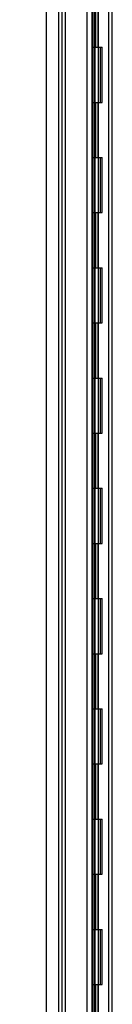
# Model space of a CAD drawing. Header units: inches. Extents: x 1 to 299, y -2 to 199.
# Tile 11 of 31: x 139.03 to 140.7, y 76.04 to 93.89. Entities that reach past the tile are written whole.
import ezdxf
from ezdxf.enums import TextEntityAlignment as Align
from ezdxf.lldxf.tags import DXFTag

# ---------------------------------------------------------------- set-up
doc = ezdxf.new("R2010")
doc.units = ezdxf.units.IN
doc.header["$MEASUREMENT"] = 0
for name, color, linetype in [('COM53954-1', 7, 'Continuous'), ('COM54746-60', 7, 'Continuous'), ('COM70219', 7, 'Continuous'), ('COM71124-1', 7, 'Continuous'), ('Default', 7, 'Continuous')]:
    doc.layers.add(name, color=color, linetype=linetype)
doc.styles.add('SEACAD_Times_New_Roman', font='times.ttf')
tags = doc.linetypes.add('HIDDEN2', pattern=[0.1875, 0.125, -0.0625]).pattern_tags.tags
tags[6:7] = [DXFTag(74, 4), DXFTag(75, 0), DXFTag(340, '0'), DXFTag(46, 0.0), DXFTag(50, 0.0), DXFTag(44, 0.0), DXFTag(45, 0.0)]
tags[4:5] = [DXFTag(74, 4), DXFTag(75, 0), DXFTag(340, '0'), DXFTag(46, 0.0), DXFTag(50, 0.0), DXFTag(44, 0.0), DXFTag(45, 0.0)]
doc.dimstyles.new('HAMMOND_(STH_-_300x200)', dxfattribs={"dimtxt": 1.5, "dimasz": 1.875, "dimexe": 0.75, "dimexo": 0.75, "dimgap": 0.375, "dimtad": 0, "dimtih": 1, "dimtoh": 1, "dimzin": 0, "dimdsep": 46, "dimtxsty": 'SEACAD_Times_New_Roman', "dimblk1": '_SE_FILLED', "dimblk2": '_SE_FILLED', "dimsah": 1, "dimcen": 0.75, "dimadec": 0, "dimazin": 0, "dimtfac": 0.8, "dimtofl": 0, "dimtmove": 1, "dimatfit": 3, "dimfxl": 1, "dimtolj": 1, "dimtzin": 0, "dimarcsym": 0})

# ---------------------------------------------------------------- blocks, each defined once
blk = doc.blocks.new('SE3')
at = {"layer": 'COM53954-1', "color": 7, "linetype": 'Continuous'}
for p, q in [((139.517, 65.193), (139.517, 99.514)), ((140.247, 95.626), (140.247, 68.155)), ((140.338, 95.626), (140.338, 68.155)), ((140.392, 68.155), (140.392, 95.626))]:
    blk.add_line(p, q, dxfattribs=at)
at = {"layer": 'COM54746-60', "color": 7, "linetype": 'HIDDEN2'}
for p, q in [((139.802, 66.395), (139.802, 126.395)), ((140.351, 66.395), (140.351, 126.395)), ((140.356, 126.404), (140.356, 66.395)), ((140.456, 66.395), (140.456, 126.404)), ((140.642, 66.395), (140.642, 126.395)), ((140.406, 93.395), (140.406, 94.395)), ((140.448, 93.395), (140.448, 94.395)), ((140.351, 93.395), (140.406, 93.395)), ((140.396, 93.395), (140.523, 93.395)), ((140.396, 92.395), (140.396, 93.395)), ((140.493, 92.395), (140.493, 93.395)), ((140.518, 93.395), (140.518, 92.395)), ((140.523, 92.395), (140.523, 93.395)), ((140.351, 92.395), (140.406, 92.395)), ((140.396, 92.395), (140.523, 92.395)), ((140.406, 91.395), (140.406, 92.395)), ((140.448, 91.395), (140.448, 92.395)), ((140.351, 91.395), (140.406, 91.395)), ((140.396, 91.395), (140.523, 91.395)), ((140.396, 90.395), (140.396, 91.395)), ((140.493, 90.395), (140.493, 91.395)), ((140.518, 91.395), (140.518, 90.395)), ((140.523, 90.395), (140.523, 91.395)), ((140.351, 90.395), (140.406, 90.395)), ((140.396, 90.395), (140.523, 90.395)), ((140.406, 89.395), (140.406, 90.395)), ((140.448, 89.395), (140.448, 90.395)), ((140.351, 89.395), (140.406, 89.395)), ((140.396, 89.395), (140.523, 89.395)), ((140.396, 88.395), (140.396, 89.395)), ((140.493, 88.395), (140.493, 89.395)), ((140.518, 89.395), (140.518, 88.395)), ((140.523, 88.395), (140.523, 89.395)), ((140.351, 88.395), (140.406, 88.395)), ((140.396, 88.395), (140.523, 88.395)), ((140.406, 87.395), (140.406, 88.395)), ((140.448, 87.395), (140.448, 88.395)), ((140.351, 87.395), (140.406, 87.395)), ((140.396, 87.395), (140.523, 87.395)), ((140.396, 86.395), (140.396, 87.395)), ((140.493, 86.395), (140.493, 87.395)), ((140.518, 87.395), (140.518, 86.395)), ((140.523, 86.395), (140.523, 87.395)), ((140.351, 86.395), (140.406, 86.395)), ((140.396, 86.395), (140.523, 86.395)), ((140.406, 85.395), (140.406, 86.395)), ((140.448, 85.395), (140.448, 86.395)), ((140.351, 85.395), (140.406, 85.395)), ((140.396, 85.395), (140.523, 85.395)), ((140.396, 84.395), (140.396, 85.395)), ((140.493, 84.395), (140.493, 85.395)), ((140.518, 85.395), (140.518, 84.395)), ((140.523, 84.395), (140.523, 85.395)), ((140.351, 84.395), (140.406, 84.395)), ((140.396, 84.395), (140.523, 84.395)), ((140.406, 83.395), (140.406, 84.395)), ((140.448, 83.395), (140.448, 84.395)), ((140.351, 83.395), (140.406, 83.395)), ((140.396, 83.395), (140.523, 83.395)), ((140.396, 82.395), (140.396, 83.395)), ((140.493, 82.395), (140.493, 83.395)), ((140.518, 83.395), (140.518, 82.395)), ((140.523, 82.395), (140.523, 83.395)), ((140.351, 82.395), (140.406, 82.395)), ((140.396, 82.395), (140.523, 82.395)), ((140.406, 81.395), (140.406, 82.395)), ((140.448, 81.395), (140.448, 82.395)), ((140.351, 81.395), (140.406, 81.395)), ((140.396, 81.395), (140.523, 81.395)), ((140.396, 80.395), (140.396, 81.395)), ((140.493, 80.395), (140.493, 81.395)), ((140.518, 81.395), (140.518, 80.395)), ((140.523, 80.395), (140.523, 81.395)), ((140.351, 80.395), (140.406, 80.395)), ((140.396, 80.395), (140.523, 80.395)), ((140.406, 79.395), (140.406, 80.395)), ((140.448, 79.395), (140.448, 80.395)), ((140.351, 79.395), (140.406, 79.395)), ((140.396, 79.395), (140.523, 79.395)), ((140.396, 78.395), (140.396, 79.395)), ((140.493, 78.395), (140.493, 79.395)), ((140.518, 79.395), (140.518, 78.395)), ((140.523, 78.395), (140.523, 79.395)), ((140.351, 78.395), (140.406, 78.395)), ((140.396, 78.395), (140.523, 78.395)), ((140.406, 77.395), (140.406, 78.395)), ((140.448, 77.395), (140.448, 78.395)), ((140.351, 77.395), (140.406, 77.395)), ((140.396, 77.395), (140.523, 77.395)), ((140.396, 76.395), (140.396, 77.395)), ((140.493, 76.395), (140.493, 77.395)), ((140.518, 77.395), (140.518, 76.395)), ((140.523, 76.395), (140.523, 77.395)), ((140.351, 76.395), (140.406, 76.395)), ((140.396, 76.395), (140.523, 76.395)), ((140.406, 75.395), (140.406, 76.395)), ((140.448, 75.395), (140.448, 76.395))]:
    blk.add_line(p, q, dxfattribs=at)
at = {"layer": 'COM70219', "color": 7, "linetype": 'HIDDEN2'}
blk.add_line((139.862, 65.71), (139.862, 126.765), dxfattribs=at)
at = {"layer": 'COM71124-1', "color": 7, "linetype": 'HIDDEN2'}
blk.add_line((139.737, 65.552), (139.737, 126.862), dxfattribs=at)
at = {"layer": 'COM71124-1', "color": 7, "linetype": 'Continuous'}
blk.add_line((140.704, 65.552), (140.704, 126.862), dxfattribs=at)
blk = doc.blocks.new('DMBLK1688')
at = {"layer": 'Default', "linetype": 'Continuous'}
for points in [[(127.706, 124.987), (128.331, 124.987), (128.019, 126.862)], [(127.706, 67.427), (128.019, 65.552), (128.331, 67.427)]]:
    blk.add_hatch(color=7, dxfattribs=at).paths.add_polyline_path(points)
at = {"layer": 'Default', "color": 7, "linetype": 'Continuous'}
for p, q in [((138.987, 126.862), (127.269, 126.862)), ((128.019, 126.862), (128.019, 97.482)), ((128.019, 93.207), (128.019, 65.552)), ((138.987, 65.552), (127.269, 65.552))]:
    blk.add_line(p, q, dxfattribs=at)
at = {"layer": 'Default', "color": 7, "linetype": 'Continuous', "style": 'SEACAD_Times_New_Roman'}
for s, p in [('61.31', (125.46, 96.957)), ('DOOR OPENING', (119.719, 94.707))]:
    blk.add_text(s, height=1.5, dxfattribs=at).set_placement(p, align=Align.TOP_LEFT)
blk = doc.blocks.new('_SE_FILLED')
at = {"color": 0}
blk.add_line((0, 0), (-1, 0), dxfattribs=at)
blk.add_solid([(0, 0), (-1, -0.1665), (-1, 0.1665), (0, 0)], dxfattribs=at)

msp = doc.modelspace()

# ---------------------------------------------------------------- block references
at = {"layer": 'Default'}
msp.add_blockref('SE3', (0, 0), dxfattribs=at)

# ---------------------------------------------------------------- dimensions: what is measured, and where the dimension line sits
at = {"layer": 'Default', "color": 7, "linetype": 'Continuous'}
dim = msp.add_linear_dim(base=(128.019, 126.862), p1=(140.656, 126.862), p2=(140.656, 65.552), angle=270, text='\\A1;<>\\PDOOR OPENING', dimstyle='HAMMOND_(STH_-_300x200)', override={"dimtmove": 0}, dxfattribs=at)
dim.commit()
dim.dimension.update_dxf_attribs({"geometry": 'DMBLK1688', "text_midpoint": (128.019, 96.207), "dimtype": 161})

doc.saveas('drawing.dxf')
